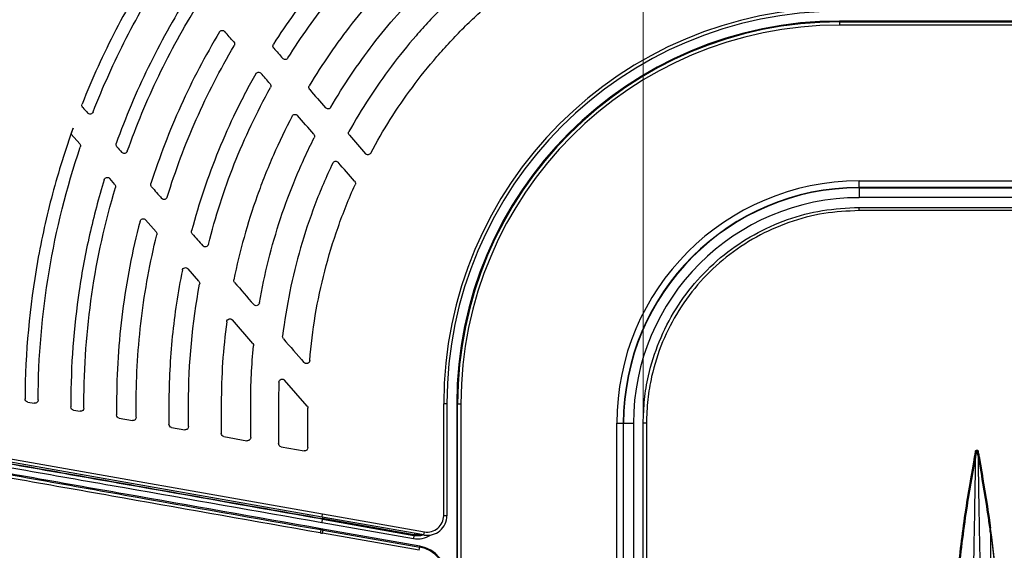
# Model space of a CAD drawing. Header units: millimetres. Extents: x 25 to 1935, y 715 to 2336.
# Tile 137 of 252: x 1256 to 1286, y 1015 to 1031. Entities that reach past the tile are written whole.
import ezdxf

# ---------------------------------------------------------------- set-up
doc = ezdxf.new("R2010")
doc.units = ezdxf.units.MM
doc.header["$LTSCALE"] = 2
doc.layers.get('0').update_dxf_attribs({"color": 2})
doc.styles.add('FS2312', font='simsun.ttf', dxfattribs={"width": 0.8})
doc.dimstyles.new('STANDARD$0', dxfattribs={"dimtxt": 3.5, "dimasz": 3, "dimexe": 1.5, "dimexo": 0.5, "dimgap": 1.5, "dimtad": 1, "dimdec": 1, "dimlfac": 5, "dimdsep": 46, "dimtxsty": 'FS2312', "dimblk1": 'OPEN', "dimblk2": 'OPEN', "dimsah": 1, "dimcen": 0, "dimclrd": 4, "dimclre": 4, "dimclrt": 4, "dimadec": 0, "dimazin": 0, "dimtfac": 1, "dimtdec": 1, "dimtmove": 1, "dimatfit": 0, "dimldrblk": 'OPEN', "dimfxl": 1, "dimtolj": 1, "dimtzin": 0, "dimlwd": 18, "dimlwe": 18, "dimarcsym": 1})

# ---------------------------------------------------------------- blocks, each defined once
blk = doc.blocks.new('_OPEN')
at = {"color": 0}
for p, q in [((-0.966, 0.259), (0, 0)), ((0, 0), (-1, 0)), ((0, 0), (-0.966, -0.259))]:
    blk.add_line(p, q, dxfattribs=at)
blk = doc.blocks.new('*D46')
at = {"color": 4, "lineweight": 18, "transparency": 16777216}
for p, q in [((1275.228, 1018.123), (1275.228, 1070.112)), ((1397.628, 1018.515), (1397.628, 1070.112)), ((1278.228, 1068.612), (1394.628, 1068.612))]:
    blk.add_line(p, q, dxfattribs=at)
at = {"layer": 'Defpoints', "color": 0, "transparency": 16777216}
for p in [(1397.628, 1068.612), (1397.628, 1018.015), (1275.228, 1017.623)]:
    blk.add_point(p, dxfattribs=at)
at = {"color": 4, "lineweight": 18, "transparency": 16777216, "xscale": 3, "yscale": 3, "zscale": 3, "rotation": 180}
blk.add_blockref('_OPEN', (1275.228, 1068.612), dxfattribs=at)
at = {"color": 4, "lineweight": 18, "transparency": 16777216, "xscale": 3, "yscale": 3, "zscale": 3}
blk.add_blockref('_OPEN', (1397.628, 1068.612), dxfattribs=at)
at = {"color": 4, "transparency": 16777216, "insert": (1336.428, 1071.862), "char_height": 3.5, "attachment_point": 5, "style": 'FS2312'}
blk.add_mtext('\\A1;612', dxfattribs=at)

msp = doc.modelspace()

# ---------------------------------------------------------------- linework, layer by layer
at = {"color": 2, "linetype": 'Continuous', "lineweight": 30}
for p, q in [((1281.228, 1030.82), (1281.228, 1030.793)), ((1391.628, 1030.82), (1281.228, 1030.82)), ((1281.228, 1030.793), (1391.628, 1030.793)), ((1281.228, 1030.793), (1281.228, 1030.694)), ((1391.628, 1030.694), (1281.228, 1030.694)), ((1257.743, 1027.361), (1257.796, 1027.544)), ((1258, 1027.065), (1257.743, 1027.361)), ((1259.074, 1025.826), (1258.919, 1026.004)), ((1281.828, 1025.729), (1281.828, 1025.929)), ((1281.828, 1025.929), (1391.028, 1025.929)), ((1391.028, 1025.729), (1281.828, 1025.729)), ((1281.828, 1025.729), (1281.828, 1025.719)), ((1281.828, 1025.719), (1391.028, 1025.719)), ((1281.828, 1025.719), (1281.828, 1025.419)), ((1294.104, 1025.419), (1281.828, 1025.419)), ((1281.828, 1025.12), (1336.428, 1025.12)), ((1260.335, 1024.371), (1260.016, 1024.739)), ((1261.644, 1022.862), (1261.312, 1023.245)), ((1263.291, 1020.963), (1262.67, 1021.679)), ((1264.954, 1019.045), (1264.266, 1019.838)), ((1256.411, 1019.17), (1256.611, 1019.134)), ((1257.728, 1019.12), (1257.728, 1019.021)), ((1258.128, 1018.986), (1258.128, 1019.12)), ((1259.128, 1019.12), (1259.128, 1018.775)), ((1259.728, 1018.704), (1259.728, 1019.12)), ((1260.728, 1019.12), (1260.728, 1018.492)), ((1261.328, 1018.422), (1261.328, 1019.12)), ((1262.328, 1019.12), (1262.328, 1018.21)), ((1263.228, 1018.087), (1263.228, 1019.12)), ((1264.078, 1019.12), (1264.078, 1017.902)), ((1264.978, 1017.778), (1264.978, 1018.98)), ((1269.128, 1015.695), (1269.128, 1019.12)), ((1269.228, 1019.12), (1269.128, 1019.12)), ((1269.228, 1019.12), (1269.228, 1015.695)), ((1269.528, 1019.12), (1269.555, 1019.12)), ((1269.528, 1019.12), (1269.528, 908.72)), ((1269.555, 1019.12), (1269.655, 1019.12)), ((1269.555, 908.72), (1269.555, 1019.12)), ((1269.655, 1019.12), (1269.655, 908.72)), ((1257.811, 1018.923), (1258.011, 1018.888)), ((1259.211, 1018.676), (1259.611, 1018.606)), ((1260.811, 1018.394), (1261.211, 1018.323)), ((1274.42, 909.32), (1274.42, 1018.52)), ((1274.42, 1018.52), (1274.619, 1018.52)), ((1274.619, 1018.52), (1274.619, 909.32)), ((1274.63, 1018.52), (1274.619, 1018.52)), ((1274.63, 909.32), (1274.63, 1018.52)), ((1274.63, 1018.52), (1274.93, 1018.52)), ((1274.93, 1018.52), (1274.93, 1006.244)), ((1275.228, 963.92), (1275.228, 1018.52)), ((1262.411, 1018.112), (1263.111, 1017.988)), ((1265.411, 1015.654), (1253.511, 1017.752)), ((1253.512, 1017.85), (1265.428, 1015.752)), ((1264.161, 1017.803), (1264.861, 1017.68)), ((1285.389, 1017.655), (1285.389, 1017.67)), ((1285.467, 1017.67), (1285.467, 1017.655)), ((1265.411, 1015.654), (1265.428, 1015.752)), ((1268.524, 1015.105), (1265.411, 1015.654)), ((1265.418, 1015.652), (1265.411, 1015.61)), ((1265.428, 1015.752), (1268.541, 1015.203)), ((1265.435, 1015.649), (1265.428, 1015.607)), ((1269.228, 1015.695), (1269.128, 1015.695)), ((1265.41, 1015.488), (1265.407, 1015.488)), ((1265.41, 1015.488), (1265.427, 1015.586)), ((1265.41, 1015.488), (1268.202, 1014.995)), ((1265.428, 1015.607), (1265.411, 1015.61)), ((1265.424, 1015.587), (1265.428, 1015.607)), ((1265.424, 1015.587), (1265.427, 1015.586)), ((1265.427, 1015.586), (1268.22, 1015.094)), ((1268.223, 1015.114), (1265.428, 1015.607)), ((1265.371, 1015.268), (1265.376, 1015.295)), ((1268.402, 1014.762), (1265.376, 1015.295)), ((1265.428, 1015.157), (1265.445, 1015.255)), ((1268.38, 1014.637), (1265.428, 1015.157)), ((1265.445, 1015.255), (1268.397, 1014.735)), ((1268.22, 1015.094), (1268.202, 1014.995)), ((1268.22, 1015.094), (1268.223, 1015.114)), ((1268.231, 1015.156), (1268.223, 1015.114)), ((1268.524, 1015.105), (1268.541, 1015.203)), ((1285.846, 1015.166), (1285.846, 1013.771)), ((1268.397, 1014.735), (1268.402, 1014.762)), ((1268.38, 1014.637), (1268.397, 1014.735))]:
    msp.add_line(p, q, dxfattribs=at)
at = {"color": 2, "linetype": 'Continuous', "lineweight": 30, "flags": 128}
for points in [[(1281.828, 1025.022), (1281.828, 1025.042), (1281.828, 1025.06), (1281.828, 1025.077), (1281.828, 1025.092), (1281.828, 1025.104), (1281.828, 1025.113), (1281.828, 1025.119), (1281.828, 1025.12)], [(1336.428, 1025.022), (1336.228, 1025.022), (1335.428, 1025.022), (1332.228, 1025.022), (1319.428, 1025.022), (1281.828, 1025.022)], [(1275.326, 1018.52), (1275.307, 1018.52), (1275.289, 1018.52), (1275.272, 1018.52), (1275.257, 1018.52), (1275.245, 1018.52), (1275.236, 1018.52), (1275.23, 1018.52), (1275.228, 1018.52)], [(1275.326, 1018.52), (1275.326, 1018.32), (1275.326, 1017.52), (1275.326, 1014.32), (1275.326, 1001.52), (1275.326, 963.92)], [(1265.407, 1015.488), (1265.41, 1015.507), (1265.413, 1015.525), (1265.416, 1015.542), (1265.419, 1015.557), (1265.421, 1015.569), (1265.422, 1015.578), (1265.423, 1015.584), (1265.424, 1015.587)], [(1268.45, 1015.118), (1268.355, 1015.106), (1268.223, 1015.114)]]:
    msp.add_lwpolyline(points, dxfattribs=at)
at = {"color": 2, "linetype": 'Continuous', "lineweight": 30}
for centre, radius, start, end in [((1281.228, 1019.12), 12.1, 90, 180), ((1281.228, 1019.12), 12, 90, 180), ((1281.228, 1019.12), 11.7, 90, 180), ((1281.228, 1019.12), 11.673, 90, 180), ((1281.228, 1019.12), 11.573, 90, 180), ((1281.828, 1018.52), 7.409, 90, 180), ((1281.828, 1018.52), 7.209, 90, 180), ((1281.828, 1018.52), 7.198, 90, 180), ((1281.828, 1018.52), 6.898, 90, 180), ((1330.228, 1009.204), 45.631, 169.3088, 180), ((1285.428, 1017.646), 0.0402, 12.6345, 167.3655), ((1285.398, 1017.535), 0.121, 75.3232, 94.1449), ((1285.459, 1017.535), 0.121, 85.8551, 104.6768), ((1240.628, 1009.204), 45.631, 0, 10.6912), ((1268.628, 1015.695), 0.6, 260, 0), ((1268.628, 1015.695), 0.5, 260, 0), ((1295.536, 1009.868), 30.644, 169.8501, 170.0364), ((1268.328, 1015.709), 0.725, 260, 303.3692), ((1268.328, 1015.709), 0.625, 260, 286.093), ((1268.228, 1013.777), 1, 0, 80), ((1268.228, 1013.777), 0.973, 0, 80)]:
    msp.add_arc(centre, radius, start, end, dxfattribs=at)
for centre, major_axis, ratio, start_param, end_param in [((1265.428, 1021.722), (73.991, -13.129), 0.08603, 4.726651, 4.727653), ((1265.445, 1021.821), (73.891, -13.13), 0.086139, 4.726691, 4.727694)]:
    msp.add_ellipse(centre, major_axis=major_axis, ratio=ratio, start_param=start_param, end_param=end_param, dxfattribs=at)
for points, knots in [([(1270.263, 1036.442), (1269.63, 1036.041), (1269.019, 1035.605), (1268.135, 1034.899), (1267.846, 1034.654), (1267.279, 1034.147), (1267.004, 1033.887), (1266.203, 1033.087), (1265.702, 1032.528), (1264.764, 1031.358), (1264.328, 1030.748), (1263.923, 1030.111)], [0, 0, 0, 0, 0.25, 0.25, 0.375, 0.375, 0.5, 0.5, 0.75, 0.75, 1, 1, 1, 1]), ([(1264.366, 1029.689), (1264.768, 1030.329), (1265.202, 1030.941), (1266.133, 1032.11), (1266.631, 1032.667), (1267.426, 1033.461), (1267.699, 1033.718), (1268.12, 1034.094), (1268.263, 1034.218), (1268.552, 1034.462), (1268.699, 1034.582), (1269.438, 1035.169), (1270.05, 1035.602), (1270.684, 1035.998)], [0, 0, 0, 0, 0.25, 0.25, 0.5, 0.5, 0.625, 0.625, 0.6875, 0.6875, 0.75, 0.75, 1, 1, 1, 1]), ([(1271.527, 1035.34), (1270.859, 1034.941), (1270.222, 1034.504), (1269.005, 1033.557), (1268.426, 1033.046), (1267.74, 1032.361), (1267.604, 1032.222), (1267.337, 1031.938), (1267.206, 1031.794), (1266.817, 1031.355), (1266.569, 1031.056), (1265.854, 1030.14), (1265.417, 1029.504), (1265.02, 1028.842)], [0, 0, 0, 0, 0.25, 0.25, 0.5, 0.5, 0.5625, 0.5625, 0.625, 0.625, 0.75, 0.75, 1, 1, 1, 1]), ([(1265.676, 1028.183), (1266.067, 1028.854), (1266.498, 1029.495), (1267.441, 1030.719), (1267.953, 1031.302), (1268.644, 1031.992), (1268.785, 1032.129), (1269.07, 1032.395), (1269.215, 1032.526), (1269.653, 1032.911), (1269.953, 1033.156), (1270.872, 1033.863), (1271.514, 1034.294), (1272.183, 1034.683)], [0, 0, 0, 0, 0.25, 0.25, 0.5, 0.5, 0.5625, 0.5625, 0.625, 0.625, 0.75, 0.75, 1, 1, 1, 1]), ([(1272.922, 1034.125), (1272.225, 1033.739), (1271.558, 1033.306), (1270.602, 1032.587), (1270.29, 1032.336), (1269.835, 1031.941), (1269.686, 1031.806), (1269.391, 1031.532), (1269.102, 1031.253), (1268.823, 1030.964), (1268.549, 1030.67), (1268.414, 1030.521), (1268.019, 1030.066), (1267.768, 1029.755), (1267.049, 1028.801), (1266.617, 1028.136), (1266.232, 1027.441)], [0, 0, 0, 0, 0.25, 0.25, 0.375, 0.375, 0.4375, 0.4375, 0.5, 0.5625, 0.5625, 0.625, 0.625, 0.75, 0.75, 1, 1, 1, 1]), ([(1266.897, 1026.781), (1267.271, 1027.481), (1267.695, 1028.151), (1268.407, 1029.112), (1268.657, 1029.425), (1269.051, 1029.882), (1269.185, 1030.032), (1269.459, 1030.327), (1269.738, 1030.617), (1270.028, 1030.896), (1270.323, 1031.17), (1270.474, 1031.304), (1270.931, 1031.698), (1271.243, 1031.947), (1272.205, 1032.658), (1272.877, 1033.083), (1273.579, 1033.458)], [0, 0, 0, 0, 0.25, 0.25, 0.375, 0.375, 0.4375, 0.4375, 0.5, 0.5625, 0.5625, 0.625, 0.625, 0.75, 0.75, 1, 1, 1, 1]), ([(1260.357, 1032.7), (1260.13, 1032.352), (1259.912, 1031.997), (1259.494, 1031.278), (1259.294, 1030.914), (1258.723, 1029.808), (1258.38, 1029.054), (1258.075, 1028.282)], [0, 0, 0, 0, 0.25, 0.25, 0.5, 0.5, 1, 1, 1, 1]), ([(1258.409, 1028.038), (1258.709, 1028.806), (1259.047, 1029.557), (1259.611, 1030.658), (1259.809, 1031.021), (1260.222, 1031.736), (1260.437, 1032.088), (1260.661, 1032.433)], [0, 0, 0, 0, 0.5, 0.5, 0.75, 0.75, 1, 1, 1, 1]), ([(1261.312, 1031.595), (1260.865, 1030.881), (1260.459, 1030.147), (1259.727, 1028.641), (1259.401, 1027.869), (1259.116, 1027.077)], [0, 0, 0, 0, 0.5, 0.5, 1, 1, 1, 1]), ([(1259.455, 1026.836), (1259.733, 1027.621), (1260.053, 1028.39), (1260.596, 1029.516), (1260.787, 1029.888), (1261.189, 1030.618), (1261.399, 1030.978), (1261.619, 1031.331)], [0, 0, 0, 0, 0.5, 0.5, 0.75, 0.75, 1, 1, 1, 1]), ([(1262.273, 1030.484), (1261.836, 1029.754), (1261.442, 1029.003), (1260.743, 1027.457), (1260.438, 1026.664), (1260.177, 1025.848)], [0, 0, 0, 0, 0.5, 0.5, 1, 1, 1, 1]), ([(1262.273, 1030.484), (1262.29, 1030.511), (1262.319, 1030.529), (1262.382, 1030.535), (1262.414, 1030.522), (1262.435, 1030.498)], [0, 0, 0, 0, 0.5, 0.5, 1, 1, 1, 1]), ([(1262.711, 1030.18), (1262.725, 1030.164), (1262.733, 1030.144), (1262.737, 1030.103), (1262.732, 1030.081), (1262.721, 1030.063)], [0, 0, 0, 0, 0.5, 0.5, 1, 1, 1, 1]), ([(1263.932, 1029.992), (1263.918, 1030.008), (1263.91, 1030.029), (1263.907, 1030.071), (1263.912, 1030.093), (1263.923, 1030.111)], [0, 0, 0, 0, 0.5, 0.5, 1, 1, 1, 1]), ([(1260.676, 1025.433), (1260.926, 1026.247), (1261.222, 1027.039), (1261.904, 1028.582), (1262.29, 1029.333), (1262.721, 1030.063)], [0, 0, 0, 0, 0.5, 0.5, 1, 1, 1, 1]), ([(1264.366, 1029.689), (1264.35, 1029.662), (1264.32, 1029.645), (1264.258, 1029.64), (1264.227, 1029.653), (1264.206, 1029.676)], [0, 0, 0, 0, 0.5, 0.5, 1, 1, 1, 1]), ([(1263.38, 1029.204), (1263.273, 1029.015), (1263.169, 1028.823), (1262.967, 1028.438), (1262.869, 1028.244), (1262.586, 1027.659), (1262.41, 1027.264), (1261.921, 1026.065), (1261.645, 1025.246), (1261.422, 1024.407)], [0, 0, 0, 0, 0.125, 0.125, 0.25, 0.25, 0.5, 0.5, 1, 1, 1, 1]), ([(1263.38, 1029.204), (1263.396, 1029.232), (1263.425, 1029.251), (1263.489, 1029.258), (1263.521, 1029.245), (1263.542, 1029.221)], [0, 0, 0, 0, 0.5, 0.5, 1, 1, 1, 1]), ([(1263.821, 1028.899), (1263.834, 1028.884), (1263.843, 1028.865), (1263.847, 1028.824), (1263.843, 1028.803), (1263.833, 1028.785)], [0, 0, 0, 0, 0.5, 0.5, 1, 1, 1, 1]), ([(1261.933, 1023.99), (1262.145, 1024.83), (1262.41, 1025.65), (1263.043, 1027.248), (1263.412, 1028.027), (1263.833, 1028.785)], [0, 0, 0, 0, 0.5, 0.5, 1, 1, 1, 1]), ([(1265.031, 1028.726), (1265.017, 1028.741), (1265.008, 1028.761), (1265.005, 1028.803), (1265.01, 1028.824), (1265.02, 1028.842)], [0, 0, 0, 0, 0.5, 0.5, 1, 1, 1, 1]), ([(1258.092, 1028.179), (1258.08, 1028.193), (1258.072, 1028.21), (1258.066, 1028.246), (1258.068, 1028.264), (1258.075, 1028.282)], [0, 0, 0, 0, 0.5, 0.5, 1, 1, 1, 1]), ([(1258.409, 1028.038), (1258.396, 1028.006), (1258.366, 1027.982), (1258.298, 1027.97), (1258.263, 1027.983), (1258.24, 1028.009)], [0, 0, 0, 0, 0.5, 0.5, 1, 1, 1, 1]), ([(1265.676, 1028.183), (1265.66, 1028.156), (1265.631, 1028.137), (1265.568, 1028.131), (1265.535, 1028.144), (1265.514, 1028.168)], [0, 0, 0, 0, 0.5, 0.5, 1, 1, 1, 1]), ([(1264.497, 1027.911), (1264.292, 1027.521), (1264.1, 1027.122), (1263.832, 1026.511), (1263.745, 1026.305), (1263.581, 1025.89), (1263.502, 1025.682), (1263.129, 1024.636), (1262.891, 1023.782), (1262.712, 1022.911)], [0, 0, 0, 0, 0.25, 0.25, 0.375, 0.375, 0.5, 0.5, 1, 1, 1, 1]), ([(1264.497, 1027.911), (1264.512, 1027.94), (1264.542, 1027.96), (1264.606, 1027.968), (1264.64, 1027.955), (1264.661, 1027.93)], [0, 0, 0, 0, 0.5, 0.5, 1, 1, 1, 1]), ([(1257.796, 1027.544), (1257.56, 1026.886), (1257.35, 1026.216), (1257.077, 1025.191), (1256.993, 1024.848), (1256.841, 1024.159), (1256.772, 1023.814), (1256.465, 1022.084), (1256.337, 1020.684), (1256.329, 1019.269)], [0, 0, 0, 0, 0.25, 0.25, 0.375, 0.375, 0.5, 0.5, 1, 1, 1, 1]), ([(1266.244, 1027.327), (1266.23, 1027.342), (1266.222, 1027.362), (1266.218, 1027.402), (1266.222, 1027.423), (1266.232, 1027.441)], [0, 0, 0, 0, 0.5, 0.5, 1, 1, 1, 1]), ([(1263.494, 1022.199), (1263.646, 1023.079), (1263.863, 1023.94), (1264.281, 1025.203), (1264.436, 1025.619), (1264.693, 1026.236), (1264.782, 1026.441), (1264.97, 1026.847), (1265.067, 1027.05), (1265.169, 1027.25)], [0, 0, 0, 0, 0.5, 0.5, 0.75, 0.75, 0.875, 0.875, 1, 1, 1, 1]), ([(1265.155, 1027.361), (1265.168, 1027.346), (1265.176, 1027.327), (1265.181, 1027.288), (1265.178, 1027.268), (1265.169, 1027.25)], [0, 0, 0, 0, 0.5, 0.5, 1, 1, 1, 1]), ([(1256.728, 1019.233), (1256.735, 1020.558), (1256.847, 1021.864), (1257.278, 1024.442), (1257.595, 1025.714), (1258.019, 1026.967)], [0, 0, 0, 0, 0.5, 0.5, 1, 1, 1, 1]), ([(1259.135, 1026.977), (1259.123, 1026.991), (1259.115, 1027.007), (1259.109, 1027.042), (1259.11, 1027.06), (1259.116, 1027.077)], [0, 0, 0, 0, 0.5, 0.5, 1, 1, 1, 1]), ([(1259.455, 1026.836), (1259.449, 1026.819), (1259.439, 1026.805), (1259.412, 1026.782), (1259.396, 1026.774), (1259.362, 1026.768), (1259.344, 1026.769), (1259.311, 1026.78), (1259.296, 1026.79), (1259.285, 1026.804)], [0, 0, 0, 0, 0.25, 0.25, 0.5, 0.5, 0.75, 0.75, 1, 1, 1, 1]), ([(1266.897, 1026.781), (1266.882, 1026.752), (1266.852, 1026.732), (1266.788, 1026.725), (1266.755, 1026.738), (1266.733, 1026.762)], [0, 0, 0, 0, 0.5, 0.5, 1, 1, 1, 1]), ([(1265.736, 1026.477), (1265.75, 1026.507), (1265.78, 1026.529), (1265.846, 1026.538), (1265.88, 1026.525), (1265.902, 1026.5)], [0, 0, 0, 0, 0.5, 0.5, 1, 1, 1, 1]), ([(1265.736, 1026.477), (1265.637, 1026.268), (1265.542, 1026.057), (1265.36, 1025.63), (1265.273, 1025.414), (1265.027, 1024.765), (1264.881, 1024.327), (1264.498, 1023.002), (1264.314, 1022.101), (1264.203, 1021.183)], [0, 0, 0, 0, 0.125, 0.125, 0.25, 0.25, 0.5, 0.5, 1, 1, 1, 1]), ([(1258.748, 1025.968), (1258.663, 1025.689), (1258.583, 1025.409), (1258.435, 1024.848), (1258.366, 1024.567), (1258.175, 1023.72), (1258.069, 1023.153), (1257.815, 1021.441), (1257.728, 1020.287), (1257.728, 1019.12)], [0, 0, 0, 0, 0.125, 0.125, 0.25, 0.25, 0.5, 0.5, 1, 1, 1, 1]), ([(1258.748, 1025.968), (1258.753, 1025.985), (1258.763, 1026.001), (1258.789, 1026.025), (1258.806, 1026.033), (1258.84, 1026.04), (1258.859, 1026.039), (1258.892, 1026.028), (1258.907, 1026.018), (1258.919, 1026.004)], [0, 0, 0, 0, 0.25, 0.25, 0.5, 0.5, 0.75, 0.75, 1, 1, 1, 1]), ([(1266.405, 1025.92), (1266.417, 1025.905), (1266.425, 1025.887), (1266.431, 1025.85), (1266.428, 1025.83), (1266.42, 1025.813)], [0, 0, 0, 0, 0.5, 0.5, 1, 1, 1, 1]), ([(1258.128, 1019.12), (1258.128, 1020.25), (1258.211, 1021.365), (1258.533, 1023.569), (1258.774, 1024.657), (1259.094, 1025.732)], [0, 0, 0, 0, 0.5, 0.5, 1, 1, 1, 1]), ([(1265.032, 1020.436), (1265.107, 1021.364), (1265.261, 1022.278), (1265.608, 1023.625), (1265.743, 1024.07), (1265.976, 1024.732), (1266.059, 1024.953), (1266.233, 1025.387), (1266.325, 1025.601), (1266.42, 1025.813)], [0, 0, 0, 0, 0.5, 0.5, 0.75, 0.75, 0.875, 0.875, 1, 1, 1, 1]), ([(1260.676, 1025.433), (1260.671, 1025.416), (1260.661, 1025.401), (1260.635, 1025.377), (1260.618, 1025.368), (1260.584, 1025.361), (1260.565, 1025.362), (1260.532, 1025.373), (1260.516, 1025.384), (1260.505, 1025.397)], [0, 0, 0, 0, 0.25, 0.25, 0.5, 0.5, 0.75, 0.75, 1, 1, 1, 1]), ([(1275.228, 1018.52), (1275.236, 1018.762), (1275.251, 1019.249), (1275.397, 1020.091), (1275.692, 1021.037), (1276.2, 1022.027), (1276.871, 1022.926), (1277.677, 1023.692), (1278.609, 1024.319), (1279.623, 1024.772), (1280.71, 1025.065), (1281.452, 1025.102), (1281.828, 1025.12)], [0, 0, 0, 0, 0.070061, 0.140987, 0.246829, 0.355741, 0.461583, 0.570494, 0.676336, 0.785247, 0.891089, 1, 1, 1, 1]), ([(1281.828, 1025.022), (1281.468, 1025.005), (1280.737, 1024.97), (1279.676, 1024.686), (1278.667, 1024.237), (1277.756, 1023.628), (1276.953, 1022.868), (1276.295, 1021.992), (1275.788, 1021.009), (1275.496, 1020.081), (1275.35, 1019.241), (1275.334, 1018.762), (1275.326, 1018.52)], [0, 0, 0, 0, 0.105834, 0.214743, 0.32059, 0.429504, 0.535349, 0.644262, 0.750113, 0.859032, 0.929082, 1, 1, 1, 1]), ([(1259.844, 1024.699), (1259.607, 1023.79), (1259.428, 1022.87), (1259.189, 1021.011), (1259.128, 1020.071), (1259.128, 1019.12)], [0, 0, 0, 0, 0.5, 0.5, 1, 1, 1, 1]), ([(1259.844, 1024.699), (1259.848, 1024.717), (1259.858, 1024.733), (1259.884, 1024.758), (1259.9, 1024.767), (1259.935, 1024.775), (1259.954, 1024.775), (1259.989, 1024.763), (1260.004, 1024.753), (1260.016, 1024.739)], [0, 0, 0, 0, 0.25, 0.25, 0.5, 0.5, 0.75, 0.75, 1, 1, 1, 1]), ([(1259.728, 1019.12), (1259.728, 1019.999), (1259.782, 1020.868), (1259.992, 1022.588), (1260.149, 1023.439), (1260.357, 1024.282)], [0, 0, 0, 0, 0.5, 0.5, 1, 1, 1, 1]), ([(1261.933, 1023.99), (1261.929, 1023.972), (1261.919, 1023.956), (1261.894, 1023.93), (1261.877, 1023.921), (1261.842, 1023.913), (1261.823, 1023.913), (1261.788, 1023.925), (1261.773, 1023.935), (1261.761, 1023.949)], [0, 0, 0, 0, 0.25, 0.25, 0.5, 0.5, 0.75, 0.75, 1, 1, 1, 1]), ([(1261.138, 1023.2), (1261.003, 1022.532), (1260.9, 1021.858), (1260.763, 1020.498), (1260.728, 1019.813), (1260.728, 1019.12)], [0, 0, 0, 0, 0.5, 0.5, 1, 1, 1, 1]), ([(1261.138, 1023.2), (1261.142, 1023.218), (1261.151, 1023.235), (1261.176, 1023.262), (1261.193, 1023.272), (1261.229, 1023.281), (1261.248, 1023.281), (1261.283, 1023.27), (1261.299, 1023.259), (1261.312, 1023.245)], [0, 0, 0, 0, 0.25, 0.25, 0.5, 0.5, 0.75, 0.75, 1, 1, 1, 1]), ([(1263.494, 1022.199), (1263.49, 1022.181), (1263.482, 1022.163), (1263.457, 1022.136), (1263.44, 1022.125), (1263.404, 1022.115), (1263.384, 1022.115), (1263.348, 1022.126), (1263.332, 1022.137), (1263.319, 1022.151)], [0, 0, 0, 0, 0.25, 0.25, 0.5, 0.5, 0.75, 0.75, 1, 1, 1, 1]), ([(1262.495, 1021.627), (1262.498, 1021.646), (1262.506, 1021.664), (1262.531, 1021.693), (1262.547, 1021.704), (1262.584, 1021.715), (1262.604, 1021.715), (1262.641, 1021.704), (1262.657, 1021.694), (1262.67, 1021.679)], [0, 0, 0, 0, 0.25, 0.25, 0.5, 0.5, 0.75, 0.75, 1, 1, 1, 1]), ([(1265.032, 1020.436), (1265.03, 1020.416), (1265.023, 1020.398), (1264.998, 1020.367), (1264.982, 1020.355), (1264.945, 1020.343), (1264.924, 1020.343), (1264.886, 1020.353), (1264.869, 1020.364), (1264.856, 1020.379)], [0, 0, 0, 0, 0.25, 0.25, 0.5, 0.5, 0.75, 0.75, 1, 1, 1, 1]), ([(1264.091, 1019.776), (1264.092, 1019.797), (1264.098, 1019.816), (1264.122, 1019.848), (1264.139, 1019.86), (1264.176, 1019.874), (1264.197, 1019.874), (1264.236, 1019.864), (1264.253, 1019.853), (1264.266, 1019.838)], [0, 0, 0, 0, 0.25, 0.25, 0.5, 0.5, 0.75, 0.75, 1, 1, 1, 1]), ([(1241.624, 1019.804), (1243.536, 1019.467), (1245.471, 1019.126), (1248.408, 1018.608), (1249.392, 1018.435), (1251.367, 1018.086), (1252.359, 1017.912), (1254.35, 1017.561), (1255.35, 1017.384), (1257.353, 1017.031), (1258.356, 1016.854), (1260.367, 1016.5), (1261.374, 1016.322), (1263.392, 1015.966), (1264.401, 1015.788), (1265.411, 1015.61)], [0, 0, 0, 0, 0.25, 0.25, 0.375, 0.375, 0.5, 0.5, 0.625, 0.625, 0.75, 0.75, 0.875, 0.875, 1, 1, 1, 1]), ([(1241.634, 1019.679), (1243.546, 1019.342), (1245.484, 1019), (1248.419, 1018.483), (1249.401, 1018.31), (1251.377, 1017.962), (1252.369, 1017.787), (1254.358, 1017.436), (1255.356, 1017.26), (1257.357, 1016.907), (1258.361, 1016.73), (1261.375, 1016.199), (1263.389, 1015.844), (1265.407, 1015.488)], [0, 0, 0, 0, 0.25, 0.25, 0.375, 0.375, 0.5, 0.5, 0.625, 0.625, 0.75, 0.75, 1, 1, 1, 1]), ([(1265.424, 1015.587), (1263.409, 1015.942), (1261.398, 1016.296), (1258.387, 1016.827), (1257.384, 1017.004), (1255.386, 1017.356), (1254.39, 1017.532), (1252.403, 1017.882), (1251.412, 1018.057), (1249.439, 1018.405), (1248.458, 1018.578), (1245.527, 1019.094), (1243.591, 1019.435), (1241.681, 1019.772)], [0, 0, 0, 0, 0.25, 0.25, 0.375, 0.375, 0.5, 0.5, 0.625, 0.625, 0.75, 0.75, 1, 1, 1, 1]), ([(1265.354, 1015.17), (1263.351, 1015.523), (1261.352, 1015.876), (1258.36, 1016.405), (1257.364, 1016.582), (1255.378, 1016.934), (1254.387, 1017.109), (1252.413, 1017.46), (1251.427, 1017.635), (1249.468, 1017.984), (1248.493, 1018.157), (1245.583, 1018.676), (1243.663, 1019.019), (1241.764, 1019.359)], [0, 0, 0, 0, 0.25, 0.25, 0.375, 0.375, 0.5, 0.5, 0.625, 0.625, 0.75, 0.75, 1, 1, 1, 1]), ([(1241.811, 1019.458), (1241.929, 1019.437), (1242.048, 1019.415), (1242.285, 1019.373), (1242.642, 1019.309), (1243.475, 1019.159), (1244.192, 1019.031), (1245.63, 1018.774), (1247.557, 1018.429), (1249.505, 1018.082), (1251.462, 1017.733), (1252.446, 1017.558), (1254.419, 1017.208), (1255.408, 1017.032), (1257.391, 1016.68), (1258.386, 1016.504), (1261.375, 1015.974), (1263.371, 1015.621), (1265.371, 1015.268)], [0, 0, 0, 0, 0.015625, 0.015625, 0.03125, 0.0625, 0.125, 0.125, 0.25, 0.375, 0.375, 0.5, 0.5, 0.625, 0.625, 0.75, 0.75, 1, 1, 1, 1]), ([(1265.376, 1015.295), (1263.376, 1015.648), (1261.379, 1016.001), (1258.39, 1016.53), (1257.395, 1016.706), (1255.411, 1017.058), (1254.422, 1017.234), (1252.45, 1017.584), (1251.465, 1017.76), (1249.508, 1018.108), (1248.535, 1018.282), (1245.629, 1018.801), (1243.711, 1019.144), (1241.814, 1019.484)], [0, 0, 0, 0, 0.25, 0.25, 0.375, 0.375, 0.5, 0.5, 0.625, 0.625, 0.75, 0.75, 1, 1, 1, 1]), ([(1256.411, 1019.17), (1256.388, 1019.174), (1256.367, 1019.186), (1256.337, 1019.222), (1256.328, 1019.245), (1256.329, 1019.269)], [0, 0, 0, 0, 0.5, 0.5, 1, 1, 1, 1]), ([(1256.728, 1019.233), (1256.728, 1019.203), (1256.715, 1019.175), (1256.67, 1019.138), (1256.64, 1019.129), (1256.611, 1019.134)], [0, 0, 0, 0, 0.5, 0.5, 1, 1, 1, 1]), ([(1257.811, 1018.923), (1257.788, 1018.927), (1257.767, 1018.939), (1257.737, 1018.975), (1257.728, 1018.998), (1257.728, 1019.021)], [0, 0, 0, 0, 0.5, 0.5, 1, 1, 1, 1]), ([(1258.128, 1018.986), (1258.128, 1018.957), (1258.115, 1018.928), (1258.07, 1018.891), (1258.04, 1018.883), (1258.011, 1018.888)], [0, 0, 0, 0, 0.5, 0.5, 1, 1, 1, 1]), ([(1259.211, 1018.676), (1259.188, 1018.68), (1259.167, 1018.692), (1259.137, 1018.728), (1259.128, 1018.751), (1259.128, 1018.775)], [0, 0, 0, 0, 0.5, 0.5, 1, 1, 1, 1]), ([(1259.728, 1018.704), (1259.728, 1018.675), (1259.715, 1018.646), (1259.67, 1018.609), (1259.64, 1018.6), (1259.611, 1018.606)], [0, 0, 0, 0, 0.5, 0.5, 1, 1, 1, 1]), ([(1260.811, 1018.394), (1260.788, 1018.398), (1260.767, 1018.41), (1260.737, 1018.446), (1260.728, 1018.469), (1260.728, 1018.492)], [0, 0, 0, 0, 0.5, 0.5, 1, 1, 1, 1]), ([(1261.328, 1018.422), (1261.328, 1018.393), (1261.315, 1018.364), (1261.27, 1018.327), (1261.24, 1018.318), (1261.211, 1018.323)], [0, 0, 0, 0, 0.5, 0.5, 1, 1, 1, 1]), ([(1262.411, 1018.112), (1262.388, 1018.116), (1262.367, 1018.128), (1262.337, 1018.164), (1262.328, 1018.187), (1262.328, 1018.21)], [0, 0, 0, 0, 0.5, 0.5, 1, 1, 1, 1]), ([(1263.228, 1018.087), (1263.228, 1018.058), (1263.215, 1018.029), (1263.17, 1017.992), (1263.14, 1017.983), (1263.111, 1017.988)], [0, 0, 0, 0, 0.5, 0.5, 1, 1, 1, 1]), ([(1264.161, 1017.803), (1264.138, 1017.807), (1264.117, 1017.82), (1264.087, 1017.855), (1264.078, 1017.878), (1264.078, 1017.902)], [0, 0, 0, 0, 0.5, 0.5, 1, 1, 1, 1]), ([(1264.978, 1017.778), (1264.978, 1017.749), (1264.965, 1017.72), (1264.92, 1017.683), (1264.89, 1017.675), (1264.861, 1017.68)], [0, 0, 0, 0, 0.5, 0.5, 1, 1, 1, 1]), ([(1284.799, 1013.458), (1284.808, 1013.557), (1284.878, 1014.285), (1285.039, 1015.639), (1285.254, 1016.884), (1285.361, 1017.506)], [0, 0, 0, 0, 0.073363, 0.53668, 1, 1, 1, 1]), ([(1285.383, 1017.502), (1285.274, 1016.88), (1285.045, 1015.575), (1284.902, 1014.258), (1284.827, 1013.568)], [0, 0, 0, 0, 0.476437, 1, 1, 1, 1]), ([(1285.383, 1017.502), (1285.373, 1016.908), (1285.354, 1015.681), (1285.33, 1014.453), (1285.318, 1013.82)], [0, 0, 0, 0, 0.48457, 1, 1, 1, 1]), ([(1285.361, 1017.506), (1285.363, 1017.516), (1285.373, 1017.566), (1285.382, 1017.616), (1285.389, 1017.655)], [0, 0, 0, 0, 0.207403, 1, 1, 1, 1]), ([(1285.428, 1017.651), (1285.416, 1017.612), (1285.401, 1017.562), (1285.386, 1017.512), (1285.383, 1017.502), (1285.383, 1017.502)], [0, 0, 0, 0, 0.791914, 0.999923, 1, 1, 1, 1]), ([(1285.389, 1017.67), (1285.39, 1017.674), (1285.393, 1017.683), (1285.402, 1017.694), (1285.414, 1017.701), (1285.428, 1017.704), (1285.441, 1017.702), (1285.453, 1017.695), (1285.462, 1017.685), (1285.466, 1017.676), (1285.467, 1017.671), (1285.467, 1017.67)], [0, 0, 0, 0, 0.126498, 0.253099, 0.376888, 0.496626, 0.613748, 0.73071, 0.849898, 0.972797, 1, 1, 1, 1]), ([(1285.474, 1017.502), (1285.474, 1017.502), (1285.471, 1017.512), (1285.455, 1017.562), (1285.44, 1017.612), (1285.428, 1017.651)], [0, 0, 0, 0, 0.000077, 0.208086, 1, 1, 1, 1]), ([(1285.467, 1017.655), (1285.475, 1017.616), (1285.484, 1017.566), (1285.493, 1017.516), (1285.495, 1017.506)], [0, 0, 0, 0, 0.792522, 1, 1, 1, 1]), ([(1285.846, 1015.166), (1285.825, 1015.322), (1285.719, 1016.103), (1285.583, 1016.88), (1285.474, 1017.502)], [0, 0, 0, 0, 0.199793, 1, 1, 1, 1]), ([(1285.538, 1013.82), (1285.526, 1014.453), (1285.502, 1015.681), (1285.483, 1016.908), (1285.474, 1017.502)], [0, 0, 0, 0, 0.51543, 1, 1, 1, 1]), ([(1285.495, 1017.506), (1285.603, 1016.884), (1285.731, 1016.154), (1285.831, 1015.42), (1285.846, 1015.312)], [0, 0, 0, 0, 0.852225, 1, 1, 1, 1]), ([(1285.846, 1015.166), (1285.846, 1015.191), (1285.846, 1015.225), (1285.846, 1015.265), (1285.846, 1015.284), (1285.846, 1015.297), (1285.846, 1015.305), (1285.846, 1015.31), (1285.846, 1015.311), (1285.846, 1015.312)], [0, 0, 0, 0, 0.496331, 0.680377, 0.800604, 0.879126, 0.953708, 0.980393, 1, 1, 1, 1]), ([(1286.057, 1013.458), (1286.045, 1013.579), (1285.986, 1014.195), (1285.908, 1014.81), (1285.846, 1015.304)], [0, 0, 0, 0, 0.196158, 1, 1, 1, 1])]:
    msp.add_open_spline(points, degree=3, knots=knots, dxfattribs=at)
for points in [[(1262.711, 1030.18), (1262.619, 1030.286), (1262.527, 1030.392), (1262.435, 1030.498)], [(1263.932, 1029.992), (1264.024, 1029.887), (1264.115, 1029.782), (1264.206, 1029.676)], [(1263.821, 1028.899), (1263.728, 1029.007), (1263.635, 1029.114), (1263.542, 1029.221)], [(1265.031, 1028.726), (1265.192, 1028.54), (1265.353, 1028.354), (1265.514, 1028.168)], [(1258.092, 1028.179), (1258.141, 1028.122), (1258.191, 1028.066), (1258.24, 1028.009)], [(1265.155, 1027.361), (1264.99, 1027.551), (1264.826, 1027.741), (1264.661, 1027.93)], [(1266.244, 1027.327), (1266.407, 1027.139), (1266.57, 1026.95), (1266.733, 1026.762)], [(1258, 1027.065), (1258.023, 1027.038), (1258.03, 1027), (1258.019, 1026.967)], [(1259.135, 1026.977), (1259.185, 1026.919), (1259.235, 1026.862), (1259.285, 1026.804)], [(1266.405, 1025.92), (1266.237, 1026.113), (1266.07, 1026.306), (1265.902, 1026.5)], [(1259.074, 1025.826), (1259.096, 1025.8), (1259.104, 1025.764), (1259.094, 1025.732)], [(1260.197, 1025.752), (1260.174, 1025.778), (1260.167, 1025.815), (1260.177, 1025.848)], [(1260.197, 1025.752), (1260.299, 1025.634), (1260.402, 1025.515), (1260.505, 1025.397)], [(1260.335, 1024.371), (1260.356, 1024.347), (1260.365, 1024.313), (1260.357, 1024.282)], [(1261.443, 1024.315), (1261.421, 1024.34), (1261.413, 1024.375), (1261.422, 1024.407)], [(1261.443, 1024.315), (1261.549, 1024.193), (1261.655, 1024.071), (1261.761, 1023.949)], [(1262.735, 1022.825), (1262.714, 1022.849), (1262.706, 1022.881), (1262.712, 1022.911)], [(1261.328, 1019.12), (1261.328, 1020.359), (1261.443, 1021.578), (1261.667, 1022.778)], [(1261.644, 1022.862), (1261.664, 1022.839), (1261.673, 1022.807), (1261.667, 1022.778)], [(1262.735, 1022.825), (1262.93, 1022.601), (1263.124, 1022.376), (1263.319, 1022.151)], [(1262.495, 1021.627), (1262.384, 1020.798), (1262.328, 1019.963), (1262.328, 1019.12)], [(1264.226, 1021.105), (1264.208, 1021.126), (1264.199, 1021.155), (1264.203, 1021.183)], [(1264.226, 1021.105), (1264.436, 1020.863), (1264.646, 1020.621), (1264.856, 1020.379)], [(1263.228, 1019.12), (1263.228, 1019.714), (1263.258, 1020.303), (1263.315, 1020.887)], [(1263.291, 1020.963), (1263.309, 1020.942), (1263.318, 1020.914), (1263.315, 1020.887)], [(1264.091, 1019.776), (1264.082, 1019.558), (1264.078, 1019.339), (1264.078, 1019.12)], [(1264.954, 1019.045), (1264.969, 1019.027), (1264.978, 1019.004), (1264.978, 1018.98)], [(1285.361, 1017.506), (1285.362, 1017.506), (1285.363, 1017.506), (1285.367, 1017.505), (1285.374, 1017.504), (1285.38, 1017.503), (1285.383, 1017.502)], [(1285.495, 1017.506), (1285.494, 1017.506), (1285.494, 1017.506), (1285.489, 1017.505), (1285.483, 1017.504), (1285.477, 1017.503), (1285.474, 1017.502)]]:
    msp.add_open_spline(points, degree=3, dxfattribs=at)

# ---------------------------------------------------------------- dimensions: what is measured, and where the dimension line sits
dim = msp.add_linear_dim(base=(1397.628, 1068.612), p1=(1275.228, 1017.623), p2=(1397.628, 1018.015), dimstyle='STANDARD$0')
dim.commit()
dim.dimension.update_dxf_attribs({"geometry": '*D46', "text_midpoint": (1336.428, 1071.862)})

doc.saveas('drawing.dxf')
